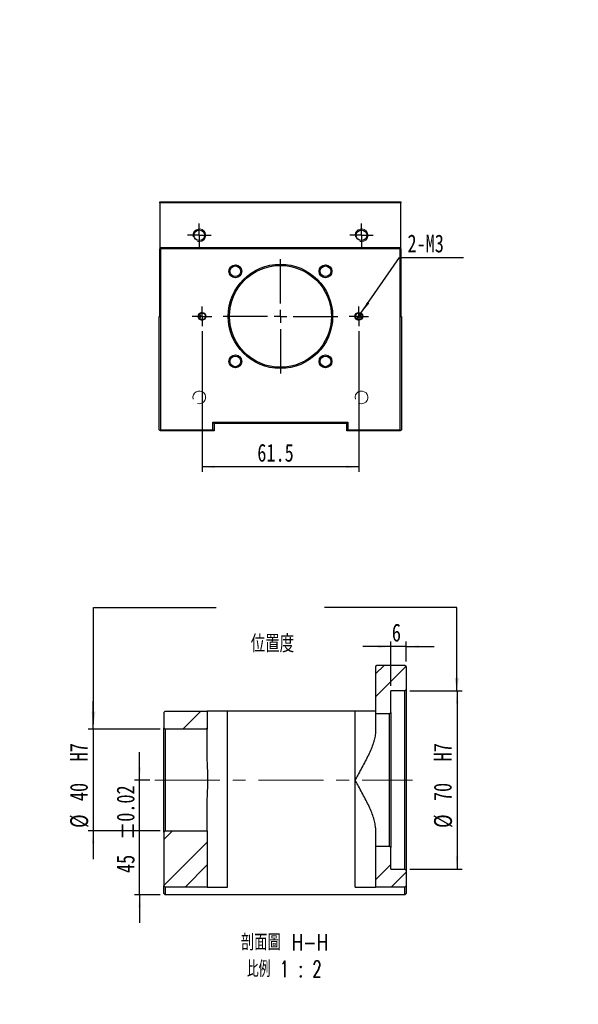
# Model space of a CAD drawing. Header units: millimetres. Extents: x 41 to 274, y 8 to 201.
# Tile 2 of 2: x 165 to 274, y 8 to 201. Entities that reach past the tile are written whole.
import ezdxf

# ---------------------------------------------------------------- set-up
doc = ezdxf.new("R2010")
doc.units = ezdxf.units.MM
doc.linetypes.add('CENTERX2', pattern=[20.32, 12.7, -2.54, 2.54, -2.54])
doc.layers.add('FORMAT', color=7, linetype='Continuous')
doc.styles.add('SLDTEXTSTYLE0', font='TXT', dxfattribs={"width": 0.75})
doc.styles.add('SLDTEXTSTYLE1', font='TXT', dxfattribs={"width": 0.75, "bigfont": 'bigfont'})
doc.styles.add('SLDTEXTSTYLE3', font='TXT', dxfattribs={"width": 0.65625, "bigfont": 'bigfont'})
doc.dimstyles.new('SLDDIMSTYLE0', dxfattribs={"dimtxt": 3.5, "dimasz": 2.5, "dimexe": 0, "dimexo": 0.0625, "dimgap": 0.875, "dimtad": 1, "dimlfac": 2, "dimrnd": 1e-09, "dimzin": 12, "dimdsep": 46, "dimtxsty": 'SLDTEXTSTYLE0', "dimsah": 1, "dimcen": 0.09, "dimadec": 0, "dimazin": 3, "dimtfac": 1, "dimtmove": 0, "dimatfit": 0, "dimfxl": 0, "dimfrac": 2, "dimtolj": 1, "dimtzin": 12, "dimarcsym": 0})
doc.dimstyles.new('SLDDIMSTYLE1', dxfattribs={"dimtxt": 3.5, "dimasz": 2.5, "dimexe": 0, "dimexo": 0.0625, "dimgap": 0.875, "dimtad": 1, "dimlfac": 2, "dimrnd": 1e-09, "dimzin": 12, "dimdsep": 46, "dimtxsty": 'SLDTEXTSTYLE0', "dimsah": 1, "dimcen": 0.09, "dimadec": 0, "dimazin": 3, "dimtfac": 1, "dimtofl": 0, "dimtmove": 0, "dimatfit": 3, "dimfxl": 0, "dimfrac": 2, "dimtolj": 1, "dimtzin": 12, "dimarcsym": 0})
doc.dimstyles.new('SLDDIMSTYLE2', dxfattribs={"dimtxt": 3.5, "dimasz": 2.5, "dimexe": 0, "dimexo": 0.0625, "dimgap": 0.875, "dimtad": 1, "dimdec": 1, "dimlfac": 2, "dimrnd": 1e-09, "dimzin": 12, "dimdsep": 46, "dimtxsty": 'SLDTEXTSTYLE0', "dimsah": 1, "dimcen": 0.09, "dimadec": 0, "dimazin": 3, "dimtfac": 1, "dimtdec": 1, "dimtofl": 0, "dimtmove": 0, "dimatfit": 3, "dimfxl": 0, "dimfrac": 2, "dimtolj": 1, "dimtzin": 12, "dimarcsym": 0})
doc.dimstyles.new('SLDDIMSTYLE3', dxfattribs={"dimtxt": 3.5, "dimasz": 2.5, "dimexe": 0, "dimexo": 0.0625, "dimgap": 0.875, "dimtad": 0, "dimtih": 1, "dimtoh": 1, "dimlfac": 2, "dimrnd": 1e-09, "dimzin": 12, "dimdsep": 46, "dimtxsty": 'SLDTEXTSTYLE0', "dimblk1": 'NONE', "dimsah": 1, "dimcen": 0, "dimadec": 0, "dimazin": 3, "dimtfac": 1, "dimtmove": 0, "dimatfit": 3, "dimldrblk": 'NONE', "dimfxl": 0, "dimfrac": 2, "dimtolj": 1, "dimtzin": 12, "dimarcsym": 0})
doc.dimstyles.new('SLDDIMSTYLE5', dxfattribs={"dimtxt": 3.5, "dimasz": 2.5, "dimexe": 0, "dimexo": 0.0625, "dimgap": 0.875, "dimtad": 1, "dimlfac": 2, "dimrnd": 1e-09, "dimzin": 12, "dimdsep": 46, "dimtxsty": 'SLDTEXTSTYLE0', "dimsah": 1, "dimcen": 0.09, "dimadec": 0, "dimazin": 3, "dimtol": 1, "dimtp": 0.02, "dimtm": 0.02, "dimtfac": 1, "dimtmove": 0, "dimatfit": 0, "dimfxl": 0, "dimfrac": 2, "dimtolj": 1, "dimarcsym": 0})
doc.dimstyles.new('SLDDIMSTYLE7', dxfattribs={"dimtxt": 0.18, "dimasz": 2.5, "dimexe": 0, "dimexo": 0.0625, "dimgap": 0, "dimtad": 0, "dimtih": 1, "dimtoh": 1, "dimdec": 0, "dimrnd": 1e-09, "dimzin": 0, "dimdsep": 46, "dimtxsty": 'Standard', "dimsah": 1, "dimcen": 0.09, "dimadec": 0, "dimazin": 0, "dimtfac": 2.5, "dimtdec": 0, "dimtofl": 0, "dimtmove": 0, "dimatfit": 3, "dimfxl": 0, "dimfrac": 2, "dimtolj": 1, "dimtzin": 0, "dimarcsym": 0})

# ---------------------------------------------------------------- blocks, each defined once
blk = doc.blocks.new('_D_13')
at = {"layer": 'FORMAT', "color": 7}
for p, q in [((188.43, 52.23), (188.43, 57.73)), ((190.45, 52.23), (187.43, 52.23)), ((188.43, 29.73), (188.43, 52.23)), ((192.45, 29.73), (187.43, 29.73)), ((188.43, 29.73), (188.43, 24.23))]:
    blk.add_line(p, q, dxfattribs=at)
for points in [[(188.43, 52.23), (188.68, 54.73), (188.18, 54.73)], [(188.43, 29.73), (188.18, 27.23), (188.68, 27.23)]]:
    blk.add_solid(points, dxfattribs=at)
at = {"layer": 'FORMAT', "color": 7, "char_height": 3.5, "attachment_point": 1, "rotation": 90, "style": 'SLDTEXTSTYLE0'}
for s, insert in [('±0.02', (183.92, 40.47)), ('45', (183.92, 33.98))]:
    blk.add_mtext(s, dxfattribs=dict(at, insert=insert))
blk = doc.blocks.new('_D_14')
at = {"layer": 'FORMAT', "color": 7}
for p, q in [((179.33, 62.23), (179.33, 67.73)), ((192.45, 62.23), (178.33, 62.23)), ((179.33, 62.23), (179.33, 42.23)), ((192.45, 42.23), (178.33, 42.23)), ((179.33, 42.23), (179.33, 36.73))]:
    blk.add_line(p, q, dxfattribs=at)
for points in [[(179.33, 62.23), (179.58, 64.73), (179.08, 64.73)], [(179.33, 42.23), (179.08, 39.73), (179.58, 39.73)]]:
    blk.add_solid(points, dxfattribs=at)
at = {"layer": 'FORMAT', "color": 7, "char_height": 3.5, "attachment_point": 1, "rotation": 90, "style": 'SLDTEXTSTYLE0'}
for s, insert in [('H7', (174.76, 55.9)), ('40', (174.76, 48.1)), ('%%c', (174.82, 42.83))]:
    blk.add_mtext(s, dxfattribs=dict(at, insert=insert))
blk = doc.blocks.new('_D_15')
at = {"layer": 'FORMAT', "color": 7}
for p, q in [((241.45, 69.73), (251.7, 69.73)), ((250.7, 69.73), (250.7, 34.73)), ((241.45, 34.73), (251.7, 34.73))]:
    blk.add_line(p, q, dxfattribs=at)
for points in [[(250.7, 69.73), (250.45, 67.23), (250.95, 67.23)], [(250.7, 34.73), (250.95, 37.23), (250.45, 37.23)]]:
    blk.add_solid(points, dxfattribs=at)
at = {"layer": 'FORMAT', "color": 7, "char_height": 3.5, "attachment_point": 1, "rotation": 90, "style": 'SLDTEXTSTYLE0'}
for s, insert in [('H7', (246.13, 55.9)), ('70', (246.13, 48.1)), ('%%c', (246.19, 42.83))]:
    blk.add_mtext(s, dxfattribs=dict(at, insert=insert))
blk = doc.blocks.new('_D_16')
at = {"layer": 'FORMAT', "color": 7}
for p, q in [((237.7, 70.73), (237.7, 79.41)), ((240.7, 75.48), (240.7, 79.41)), ((237.7, 78.41), (232.2, 78.41)), ((240.7, 78.41), (237.7, 78.41)), ((240.7, 78.41), (246.2, 78.41))]:
    blk.add_line(p, q, dxfattribs=at)
for points in [[(237.7, 78.41), (235.2, 78.66), (235.2, 78.16)], [(240.7, 78.41), (243.2, 78.16), (243.2, 78.66)]]:
    blk.add_solid(points, dxfattribs=at)
at = {"layer": 'FORMAT', "color": 7, "insert": (237.91, 82.92), "char_height": 3.5, "attachment_point": 1, "style": 'SLDTEXTSTYLE0'}
blk.add_mtext('6', dxfattribs=at)
blk = doc.blocks.new('SW_NOTE_1')
at = {"layer": 'FORMAT', "color": 0, "char_height": 3.175, "attachment_point": 2}
for s, insert, style in [('\\M+19655\\M+196CA\\M+19AA4 H-H', (10.42, 4.09), 'SLDTEXTSTYLE1'), ('\\M+194E4\\M+197E1 1 : 2', (10.39, -1.14), 'SLDTEXTSTYLE3')]:
    blk.add_mtext(s, dxfattribs=dict(at, insert=insert, style=style))
blk = doc.blocks.new('_D_17')
at = {"layer": 'FORMAT', "color": 7}
for p, q in [((200.67, 140.33), (200.67, 112.69)), ((231.42, 140.33), (231.42, 112.69)), ((231.42, 113.69), (200.67, 113.69))]:
    blk.add_line(p, q, dxfattribs=at)
for points in [[(200.67, 113.69), (203.17, 113.44), (203.17, 113.94)], [(231.42, 113.69), (228.92, 113.94), (228.92, 113.44)]]:
    blk.add_solid(points, dxfattribs=at)
at = {"layer": 'FORMAT', "color": 7, "insert": (211.52, 118.21), "char_height": 3.5, "attachment_point": 1, "style": 'SLDTEXTSTYLE0'}
blk.add_mtext('61.5', dxfattribs=at)
blk = doc.blocks.new('_D_18')
at = {"layer": 'FORMAT', "color": 7}
for p, q in [((231.85, 143.84), (239.38, 154.77)), ((239.38, 154.77), (251.98, 154.77)), ((231, 142.61), (231.85, 143.84))]:
    blk.add_line(p, q, dxfattribs=at)
blk.add_solid([(231.85, 143.84), (233.47, 145.76), (233.06, 146.04)], dxfattribs=at)
at = {"layer": 'FORMAT', "color": 7, "insert": (240.97, 159.28), "char_height": 3.5, "attachment_point": 1, "style": 'SLDTEXTSTYLE0'}
blk.add_mtext('2-M3', dxfattribs=at)
blk = doc.blocks.new('_NONE')
blk = doc.blocks.new('SW_CENTERMARKSYMBOL_9')
at = {"layer": 'FORMAT', "color": 0}
for p, q in [((0, 2.5), (0, 11.25)), ((0, 0), (-1.25, 0)), ((0, 0), (0, 1.25)), ((0, 0), (0, -1.25)), ((0, 0), (1.25, 0)), ((2.5, 0), (11.25, 0)), ((-2.5, 0), (-11.25, 0)), ((0, -2.5), (0, -11.25))]:
    blk.add_line(p, q, dxfattribs=at)
blk = doc.blocks.new('SW_CENTERMARKSYMBOL_10')
at = {"layer": 'FORMAT', "color": 0}
for p, q in [((0, 1.25), (0, 2.3)), ((-1.25, 0), (-2.3, 0)), ((0, 0), (-1.25, 0)), ((0, 0), (0, 1.25)), ((0, 0), (0, -1.25)), ((0, 0), (1.25, 0)), ((1.25, 0), (2.3, 0)), ((0, -1.25), (0, -2.3))]:
    blk.add_line(p, q, dxfattribs=at)
blk = doc.blocks.new('SW_CENTERMARKSYMBOL_11')
at = {"layer": 'FORMAT', "color": 0}
for p, q in [((0, 1.25), (0, 2.3)), ((0, 0), (-1.25, 0)), ((0, 0), (0, 1.25)), ((0, 0), (0, -1.25)), ((0, 0), (1.25, 0)), ((1.25, 0), (2.3, 0)), ((-1.25, 0), (-2.3, 0)), ((0, -1.25), (0, -2.3))]:
    blk.add_line(p, q, dxfattribs=at)
blk = doc.blocks.new('SW_CENTERMARKSYMBOL_12')
at = {"layer": 'FORMAT', "color": 0}
for p, q in [((-1.25, 0), (-1.9, 0)), ((0, 0), (-1.25, 0)), ((0, 1.25), (0, 1.9)), ((0, 0), (0, 1.25)), ((0, 0), (0, -1.25)), ((0, 0), (1.25, 0)), ((1.25, 0), (1.9, 0)), ((0, -1.25), (0, -1.9))]:
    blk.add_line(p, q, dxfattribs=at)
blk = doc.blocks.new('SW_CENTERMARKSYMBOL_13')
at = {"layer": 'FORMAT', "color": 0}
for p, q in [((-1.25, 0), (-1.9, 0)), ((0, 0), (-1.25, 0)), ((0, 1.25), (0, 1.9)), ((0, 0), (0, 1.25)), ((0, 0), (0, -1.25)), ((0, 0), (1.25, 0)), ((1.25, 0), (1.9, 0)), ((0, -1.25), (0, -1.9))]:
    blk.add_line(p, q, dxfattribs=at)

msp = doc.modelspace()

# ---------------------------------------------------------------- hatches: boundary and pattern name
at = {"linetype": 'Continuous', "lineweight": 18}
h = msp.add_hatch(dxfattribs=at)
h.set_pattern_fill('ANSI32', angle=3e-322, style=0)
h.paths.add_polyline_path([(234.94840069, 74.73132742), (234.69840069, 74.48132742), (234.69840069, 65.23132742), (237.44840069, 65.23132742), (237.69840069, 65.48132742), (237.69840069, 69.73132742), (240.44840069, 69.73132742), (240.69840069, 69.98132742), (240.69840069, 74.48132742), (240.44840069, 74.73132742)], flags=0)
h = msp.add_hatch(dxfattribs=at)
h.set_pattern_fill('ANSI32', angle=3e-322, style=0)
h.paths.add_polyline_path([(201.69840069, 65.73132742), (193.44840069, 65.73132742), (193.19840069, 65.48132742), (193.19840069, 62.48132742), (193.44840069, 62.23132742), (201.69840069, 62.23132742)], flags=0)
h = msp.add_hatch(dxfattribs=at)
h.set_pattern_fill('ANSI32', angle=3e-322, style=0)
h.paths.add_polyline_path([(201.69840069, 31.23132742), (201.69840069, 42.23132742), (193.44840069, 42.23132742), (193.19840069, 41.98132742), (193.19840069, 31.48132742), (193.44840069, 31.23132742)], flags=0)
h = msp.add_hatch(dxfattribs=at)
h.set_pattern_fill('ANSI32', angle=3e-322, style=0)
h.paths.add_polyline_path([(237.44840069, 39.23132742), (234.69840069, 39.23132742), (234.69840069, 31.23132742), (240.44840069, 31.23132742), (240.69840069, 31.48132742), (240.69840069, 34.48132742), (240.44840069, 34.73132742), (237.69840069, 34.73132742), (237.69840069, 38.98132742)], flags=0)

# ---------------------------------------------------------------- linework, layer by layer
at = {"color": 7, "linetype": 'Continuous', "lineweight": 25}
for p, q in [((192.39778964, 165.72515187), (239.69778964, 165.72515187)), ((192.39778964, 165.47515187), (192.39778964, 165.72515187)), ((239.69778964, 165.47515187), (192.39778964, 165.47515187)), ((192.39778964, 165.47515187), (192.39778964, 156.47515187)), ((239.69778964, 165.72515187), (239.69778964, 165.47515187)), ((239.69778964, 156.47515187), (239.69778964, 165.47515187)), ((192.47278964, 156.55015187), (192.39778964, 156.47515187)), ((192.47278964, 156.55015187), (192.64778964, 156.72515187)), ((192.54778964, 156.47515187), (192.47278964, 156.55015187)), ((192.64778964, 156.72515187), (239.44778964, 156.72515187)), ((239.44778964, 156.72515187), (239.62278964, 156.55015187)), ((239.62278964, 156.55015187), (239.54778964, 156.47515187)), ((239.69778964, 156.47515187), (239.62278964, 156.55015187)), ((192.39778964, 143.22515187), (192.39778964, 156.47515187)), ((239.54778964, 156.47515187), (192.54778964, 156.47515187)), ((192.54778964, 156.47515187), (192.54778964, 120.97515187)), ((239.54778964, 120.97515187), (239.54778964, 156.47515187)), ((239.69778964, 156.47515187), (239.69778964, 143.22515187)), ((192.29778964, 120.97515187), (192.29778964, 143.22515187)), ((192.29778964, 143.22515187), (192.39778964, 143.22515187)), ((239.69778964, 143.22515187), (239.79778964, 143.22515187)), ((239.79778964, 143.22515187), (239.79778964, 120.97515187)), ((202.79778964, 122.47515187), (229.29778964, 122.47515187)), ((202.79778964, 120.97515187), (202.79778964, 122.47515187)), ((203.04778964, 122.22515187), (202.79778964, 122.47515187)), ((229.04778964, 122.22515187), (203.04778964, 122.22515187)), ((203.04778964, 122.22515187), (203.04778964, 120.72515187)), ((229.04778964, 122.22515187), (229.29778964, 122.47515187)), ((229.04778964, 120.72515187), (229.04778964, 122.22515187)), ((229.29778964, 122.47515187), (229.29778964, 120.97515187)), ((192.42278964, 120.85015187), (192.29778964, 120.97515187)), ((192.42278964, 120.85015187), (192.54778964, 120.97515187)), ((192.54778964, 120.72515187), (192.42278964, 120.85015187)), ((192.54778964, 120.97515187), (202.79778964, 120.97515187)), ((203.04778964, 120.72515187), (192.54778964, 120.72515187)), ((203.04778964, 120.72515187), (202.79778964, 120.97515187)), ((229.04778964, 120.72515187), (229.29778964, 120.97515187)), ((239.54778964, 120.72515187), (229.04778964, 120.72515187)), ((229.29778964, 120.97515187), (239.54778964, 120.97515187)), ((239.54778964, 120.97515187), (239.67278964, 120.85015187)), ((239.67278964, 120.85015187), (239.54778964, 120.72515187)), ((239.79778964, 120.97515187), (239.67278964, 120.85015187)), ((234.94840069, 74.73132742), (234.69840069, 74.48132742)), ((234.69840069, 74.48132742), (234.69840069, 65.23132742)), ((240.44840069, 74.73132742), (234.94840069, 74.73132742)), ((240.69840069, 74.48132742), (240.44840069, 74.73132742)), ((240.69840069, 74.48132742), (240.69840069, 69.98132742)), ((240.44840069, 69.73132742), (237.69840069, 69.73132742)), ((237.69840069, 65.48132742), (237.69840069, 69.73132742)), ((240.44840069, 69.73132742), (240.69840069, 69.98132742)), ((240.44840069, 34.73132742), (240.44840069, 69.73132742)), ((240.69840069, 69.98132742), (240.69840069, 34.48132742)), ((193.44840069, 65.73132742), (193.19840069, 65.48132742)), ((193.44840069, 65.73132742), (201.69840069, 65.73132742)), ((201.69840069, 65.73132742), (201.69840069, 62.23132742)), ((205.69840069, 65.73132742), (201.69840069, 65.73132742)), ((205.69840069, 31.23132742), (205.69840069, 65.73132742)), ((230.69840069, 65.73132742), (205.69840069, 65.73132742)), ((230.69840069, 52.23132742), (230.69840069, 65.73132742)), ((234.69840069, 65.73132742), (230.69840069, 65.73132742)), ((193.19840069, 65.48132742), (193.19840069, 62.48132742)), ((237.44840069, 65.23132742), (234.69840069, 65.23132742)), ((234.69840069, 65.23132742), (234.69840069, 61.61215894)), ((237.44840069, 65.23132742), (237.69840069, 65.48132742)), ((237.44840069, 39.23132742), (237.44840069, 65.23132742)), ((237.69840069, 65.48132742), (237.69840069, 38.98132742)), ((193.19840069, 62.48132742), (193.44840069, 62.23132742)), ((193.19840069, 41.98132742), (193.19840069, 62.48132742)), ((201.69840069, 62.23132742), (193.44840069, 62.23132742)), ((193.44840069, 62.23132742), (193.44840069, 42.23132742)), ((201.69840069, 56.59022636), (201.69840069, 62.23132742)), ((230.69840069, 31.23132742), (230.69840069, 52.23132742)), ((201.69840069, 42.23132742), (201.69840069, 47.87242848)), ((234.69840069, 42.8504959), (234.69840069, 39.23132742)), ((193.44840069, 42.23132742), (193.19840069, 41.98132742)), ((193.19840069, 41.98132742), (193.19840069, 31.48132742)), ((193.44840069, 42.23132742), (201.69840069, 42.23132742)), ((201.69840069, 42.23132742), (201.69840069, 31.23132742)), ((234.69840069, 39.23132742), (237.44840069, 39.23132742)), ((234.69840069, 39.23132742), (234.69840069, 31.23132742)), ((237.69840069, 38.98132742), (237.44840069, 39.23132742)), ((237.69840069, 34.73132742), (237.69840069, 38.98132742)), ((237.69840069, 34.73132742), (240.44840069, 34.73132742)), ((240.69840069, 34.48132742), (240.44840069, 34.73132742)), ((240.69840069, 34.48132742), (240.69840069, 31.48132742)), ((193.19840069, 31.48132742), (193.44840069, 31.23132742)), ((193.19840069, 29.98132742), (193.19840069, 31.48132742)), ((201.69840069, 31.23132742), (193.44840069, 31.23132742)), ((193.44840069, 31.23132742), (193.44840069, 29.73132742)), ((201.69840069, 31.23132742), (205.69840069, 31.23132742)), ((230.69840069, 31.23132742), (234.69840069, 31.23132742)), ((240.44840069, 31.23132742), (234.69840069, 31.23132742)), ((240.44840069, 31.23132742), (240.69840069, 31.48132742)), ((240.44840069, 29.73132742), (240.44840069, 31.23132742)), ((240.69840069, 31.48132742), (240.69840069, 29.98132742)), ((193.44840069, 29.73132742), (193.19840069, 29.98132742)), ((240.44840069, 29.73132742), (193.44840069, 29.73132742)), ((240.69840069, 29.98132742), (240.44840069, 29.73132742))]:
    msp.add_line(p, q, dxfattribs=at)
for centre, radius in [((200.13788706, 159.13505445), 1.05), ((231.95769222, 159.13505445), 1.05), ((216.04778964, 143.22515187), 10.25), ((207.20895487, 152.06398663), 1.2625), ((216.04778964, 143.22515187), 10), ((207.20895487, 152.06398663), 1.05), ((224.8866244, 152.06398663), 1.2625), ((224.8866244, 152.06398663), 1.05), ((200.67278964, 143.22515187), 0.7625), ((200.67278964, 143.22515187), 0.65), ((231.42278964, 143.22515187), 0.7625), ((231.42278964, 143.22515187), 0.65), ((207.20895487, 134.3863171), 1.2625), ((207.20895487, 134.3863171), 1.05), ((224.8866244, 134.3863171), 1.2625), ((224.8866244, 134.3863171), 1.05)]:
    msp.add_circle(centre, radius, dxfattribs=at)
at = {"color": 7, "linetype": 'Continuous', "lineweight": 18}
for centre, radius in [((200.13788706, 159.13505445), 1.25), ((231.95769222, 159.13505445), 1.25), ((207.20895487, 152.06398663), 1.25), ((224.8866244, 152.06398663), 1.25), ((200.67278964, 143.22515187), 0.75), ((231.42278964, 143.22515187), 0.75), ((207.20895487, 134.3863171), 1.25), ((224.8866244, 134.3863171), 1.25), ((200.13788706, 127.31524929), 1.25), ((231.95769222, 127.31524929), 1.25)]:
    msp.add_arc(centre, radius, 255, 195, dxfattribs=at)
at = {"color": 7, "linetype": 'Continuous', "lineweight": 25}
for points, knots in [([(200.22484062, 142.75415115), (200.26740172, 142.82296444), (200.30596115, 142.89466706), (200.35567203, 143.00902842), (200.37098874, 143.04844842), (200.3892703, 143.11072568), (200.39457328, 143.13206153), (200.40235689, 143.17696284), (200.40471966, 143.20088234), (200.40486384, 143.27133364), (200.39569678, 143.31756128), (200.37097967, 143.40200918), (200.35554776, 143.44158456), (200.30583688, 143.55587559), (200.26745366, 143.62725532), (200.22484062, 143.69615259)], [0, 0, 0, 0, 0.25, 0.25, 0.375, 0.375, 0.4375, 0.4375, 0.5, 0.5, 0.625, 0.625, 0.75, 0.75, 1, 1, 1, 1]), ([(231.87073866, 143.69615259), (231.82817756, 143.62733929), (231.78961813, 143.55563668), (231.73990725, 143.44127531), (231.72459053, 143.40185532), (231.70630898, 143.33957805), (231.701006, 143.31824221), (231.69322238, 143.2733409), (231.69085962, 143.2494214), (231.69071544, 143.17897009), (231.69988249, 143.13274246), (231.72459961, 143.04829455), (231.74003152, 143.00871918), (231.7897424, 142.89442814), (231.82812562, 142.82304842), (231.87073866, 142.75415115)], [0, 0, 0, 0, 0.25, 0.25, 0.375, 0.375, 0.4375, 0.4375, 0.5, 0.5, 0.625, 0.625, 0.75, 0.75, 1, 1, 1, 1]), ([(234.69840069, 61.61215894), (234.69840069, 61.28084587), (234.65457329, 60.93672157), (234.54304979, 60.40129458), (234.49808853, 60.21960936), (234.39459244, 59.84976612), (234.33579046, 59.66087084), (234.14352556, 59.09085824), (233.99466755, 58.7065118), (233.66704702, 57.92776073), (233.48817462, 57.53337163), (233.10720319, 56.73338035), (232.90408369, 56.3259591), (232.48648933, 55.5127093), (232.27154192, 55.10579882), (231.83321485, 54.28981903), (231.60981363, 53.88075864), (231.2706079, 53.2644805), (231.1568506, 53.05860684), (230.98543489, 52.74898545), (230.92816624, 52.64564309), (230.81341008, 52.43866359), (230.75557473, 52.33439943), (230.69840069, 52.23132742)], [0, 0, 0, 0, 0.125, 0.125, 0.1875, 0.1875, 0.25, 0.25, 0.375, 0.375, 0.5, 0.5, 0.625, 0.625, 0.75, 0.75, 0.875, 0.875, 0.9375, 0.9375, 0.96875, 0.96875, 1, 1, 1, 1]), ([(201.69840069, 47.87242848), (201.69840069, 48.21386163), (201.70845031, 48.56115444), (201.73554176, 49.26737496), (201.75263607, 49.62630319), (201.78447375, 50.35610738), (201.79924631, 50.72803563), (201.81978659, 51.48004717), (201.82539505, 51.85503383), (201.8254395, 52.60301828), (201.81988241, 52.976016), (201.79972644, 53.72003761), (201.78507329, 54.09219908), (201.73690332, 55.19817322), (201.69840069, 55.90759116), (201.69840069, 56.59022636)], [0, 0, 0, 0, 0.125, 0.125, 0.25, 0.25, 0.375, 0.375, 0.5, 0.5, 0.625, 0.625, 0.75, 0.75, 1, 1, 1, 1]), ([(234.69840069, 42.8504959), (234.69840069, 43.18180898), (234.65457329, 43.52593327), (234.54304979, 44.06136026), (234.49808853, 44.24304548), (234.39459244, 44.61288872), (234.33579046, 44.801784), (234.14352556, 45.3717966), (233.99466755, 45.75614304), (233.66704702, 46.53489412), (233.48817462, 46.92928321), (233.10720319, 47.72927449), (232.90408369, 48.13669574), (232.48648933, 48.94994554), (232.27154192, 49.35685602), (231.83321485, 50.17283581), (231.60981363, 50.58189621), (231.2706079, 51.19817434), (231.1568506, 51.404048), (230.98543489, 51.7136694), (230.92816624, 51.81701175), (230.81341008, 52.02399125), (230.75557473, 52.12825541), (230.69840069, 52.23132742)], [0, 0, 0, 0, 0.125, 0.125, 0.1875, 0.1875, 0.25, 0.25, 0.375, 0.375, 0.5, 0.5, 0.625, 0.625, 0.75, 0.75, 0.875, 0.875, 0.9375, 0.9375, 0.96875, 0.96875, 1, 1, 1, 1])]:
    msp.add_open_spline(points, degree=3, knots=knots, dxfattribs=at)
at = {"layer": 'FORMAT', "color": 7, "linetype": 'CENTERX2', "lineweight": 18}
msp.add_line((191.44840069, 52.23132742), (241.95110831, 52.23132742), dxfattribs=at)

# ---------------------------------------------------------------- block references
at = {"layer": 'FORMAT', "color": 7}
for name, p in [('SW_CENTERMARKSYMBOL_10', (200.13788706, 159.13505445)), ('SW_CENTERMARKSYMBOL_11', (231.95769222, 159.13505445)), ('SW_CENTERMARKSYMBOL_9', (216.04778964, 143.22515187)), ('SW_CENTERMARKSYMBOL_12', (200.67278964, 143.22515187)), ('SW_CENTERMARKSYMBOL_13', (231.42278964, 143.22515187))]:
    msp.add_blockref(name, p, dxfattribs=at)
at = {"layer": 'FORMAT'}
msp.add_blockref('SW_NOTE_1', (206.41798384, 17.88132731), dxfattribs=at)

# ---------------------------------------------------------------- texts
at = {"layer": 'FORMAT', "color": 7, "attachment_point": 1}
for s, insert, char_height, style in [('MBH15-EP', (123.48337198, 201.43935328), 9.525, 'SLDTEXTSTYLE0'), ('\\M+188CA\\M+19275\\M+19378', (210.22921685, 80.70804697), 3.4395833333, 'SLDTEXTSTYLE1')]:
    msp.add_mtext(s, dxfattribs=dict(at, insert=insert, char_height=char_height, style=style))

# ---------------------------------------------------------------- dimensions: what is measured, and where the dimension line sits
at = {"layer": 'FORMAT', "color": 7}
dim = msp.add_diameter_dim_2p(p1=(230.99710168, 142.60766522), p2=(231.8484776, 143.84263852), text='2-M3', dimstyle='SLDDIMSTYLE3', override={"dimpost": '<>'}, dxfattribs=at)
dim.commit()
dim.dimension.update_dxf_attribs({"geometry": '_D_18', "text_midpoint": (246.47189146, 157.54451634), "dimtype": 163})
for base, p1, p2, angle, dimstyle, picture, middle in [((200.67278964, 113.69350795), (231.42278964, 141.32515187), (200.67278964, 141.32515187), 0, 'SLDDIMSTYLE2', '_D_17', (216.04778964, 113.69350795)), ((237.69840069, 78.41001173), (240.69840069, 74.48132742), (237.69840069, 69.73132742), 0, 'SLDDIMSTYLE0', '_D_16', (239.19840069, 78.41001173)), ((188.42702287, 52.23132742), (193.44840069, 29.73132742), (191.44840069, 52.23132742), 90, 'SLDDIMSTYLE5', '_D_13', (188.42702287, 43.02357142))]:
    dim = msp.add_linear_dim(base=base, p1=p1, p2=p2, angle=angle, dimstyle=dimstyle, dxfattribs=at)
    dim.commit()
    dim.dimension.update_dxf_attribs({"geometry": picture, "text_midpoint": middle, "dimtype": 160})
for base, p1, p2, dimstyle, picture, middle in [((250.69840069, 34.73132742), (240.44840069, 69.73132742), (240.44840069, 34.73132742), 'SLDDIMSTYLE1', '_D_15', (250.69840069, 52.23132742)), ((179.32994619, 42.23132742), (193.44840069, 62.23132742), (193.44840069, 42.23132742), 'SLDDIMSTYLE0', '_D_14', (179.32994619, 52.23132742))]:
    dim = msp.add_linear_dim(base=base, p1=p1, p2=p2, angle=90, text='%%c<>  H7', dimstyle=dimstyle, dxfattribs=at)
    dim.commit()
    dim.dimension.update_dxf_attribs({"geometry": picture, "text_midpoint": middle, "dimtype": 160})

# ---------------------------------------------------------------- leaders
for points in [[(179.38751457, 63.17387998), (179.38751457, 86.07604198), (203.46992049, 86.07604198)], [(250.6403673, 69.73132742), (250.6403673, 86.07604198), (224.69742049, 86.07604198)]]:
    msp.add_leader(points, dimstyle='SLDDIMSTYLE7', dxfattribs=at)

doc.saveas('drawing.dxf')
